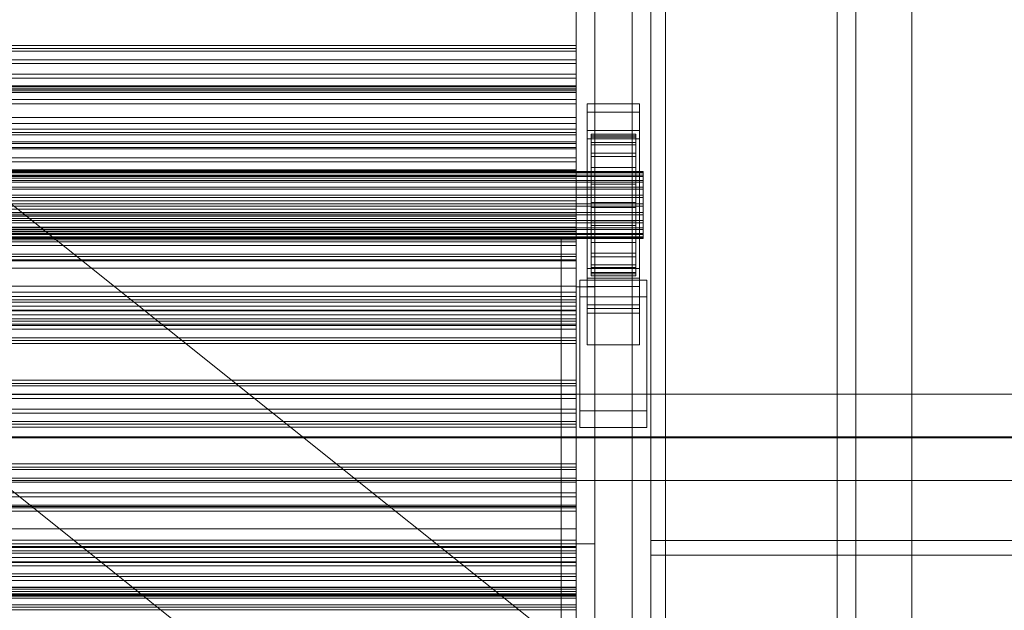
# Model space of a CAD drawing. Header units: millimetres. Extents: x -3490 to 61924, y -72580 to 6847.
# Tile 256 of 256: x 1101 to 1365, y -34894 to -34735. Entities that reach past the tile are written whole.
import ezdxf

# ---------------------------------------------------------------- set-up
doc = ezdxf.new("R2010")
doc.units = ezdxf.units.MM
for name, color, linetype, lineweight in [('COTAS_P', 1, 'Continuous', 0), ('frontal_C03', 7, 'Continuous', 0), ('frontal_secador', 7, 'Continuous', 0), ('frontal_tolva', 7, 'Continuous', 0)]:
    doc.layers.add(name, color=color, linetype=linetype, lineweight=lineweight)
doc.dimstyles.new('R19_100', dxfattribs={"dimtxt": 250, "dimasz": 150, "dimexe": 150, "dimexo": 80, "dimgap": 100, "dimtad": 1, "dimtih": 1, "dimtoh": 1, "dimdsep": 46, "dimcen": 0.09, "dimadec": 0, "dimazin": 0, "dimtfac": 1, "dimtdec": 4, "dimtofl": 0, "dimtmove": 0, "dimatfit": 3, "dimfxl": 1, "dimtolj": 1, "dimtzin": 0, "dimarcsym": 0})

# ---------------------------------------------------------------- blocks, each defined once
blk = doc.blocks.new('DIM_R29_52')
at = {"layer": 'COTAS_P'}
for p, q in [((-1750, -34600), (-1600, -34555)), ((2600, -34600), (2450, -34555)), ((-1750, -35500), (-1750, -34600)), ((-1750, -34600), (2600, -34600)), ((-1750, -34600), (-1600, -34645)), ((2600, -34600), (2450, -34645)), ((2600, -35500), (2600, -34600))]:
    blk.add_line(p, q, dxfattribs=at)
blk.add_text('4350 P', height=250, dxfattribs=at).set_placement((425, -34500))

msp = doc.modelspace()

# ---------------------------------------------------------------- linework, layer by layer
at = {"layer": 'frontal_C03'}
for p, q in [((1270, -32314.944), (1270, -34875.113)), ((1274, -34875.113), (1274, -32314.944)), ((1270, -32318.841), (1270, -34879.011)), ((1270, -35001.792), (1270, -32441.623)), ((1274, -32441.623), (1274, -35001.792)), ((1250, -34742.245), (-1250, -34742.245)), ((1250, -34743.126), (1250, -34742.245)), ((1250, -34742.245), (1250, -34743.78)), ((1250, -34743.126), (-1250, -34743.126)), ((1250, -34743.78), (-1250, -34743.78)), ((1250, -34746.087), (1250, -34743.126)), ((1250, -34743.78), (1250, -34747.145)), ((1250, -34746.087), (-1250, -34746.087)), ((-1250, -34747.145), (1250, -34747.145)), ((1250, -34749.997), (1250, -34746.087)), ((1250, -34747.145), (1250, -34751.054)), ((1250, -34749.997), (-1250, -34749.997)), ((1250, -34753.361), (1250, -34749.997)), ((1250, -34751.054), (-1250, -34751.054)), ((-1250, -34753.07), (1250, -34753.07)), ((1250, -34751.054), (1250, -34754.015)), ((1250, -34754.452), (1250, -34753.07)), ((1250, -34753.07), (1250, -34753.868)), ((1250, -34753.361), (-1250, -34753.361)), ((-1250, -34753.868), (1250, -34753.868)), ((1250, -34754.015), (-1250, -34754.015)), ((-1250, -34754.452), (1250, -34754.452)), ((1250, -34754.896), (-1250, -34754.896)), ((1250, -34754.896), (1250, -34753.361)), ((1250, -34753.868), (1250, -34756.79)), ((1250, -34754.015), (1250, -34754.896)), ((1250, -34757.92), (1250, -34754.452)), ((-1250, -34756.79), (1250, -34756.79)), ((-1250, -34757.92), (1250, -34757.92)), ((1250, -34756.79), (1250, -34761.639)), ((1250, -34763.236), (1250, -34757.92)), ((1253, -34760.168), (1253, -34757.922)), ((1253, -34757.922), (1267, -34757.922)), ((1253, -34804.696), (1253, -34757.922)), ((1267, -34757.922), (1267, -34760.168)), ((1267, -34757.922), (1267, -34804.696)), ((1267, -34760.168), (1253, -34760.168)), ((1253, -34760.168), (1253, -34806.942)), ((1267, -34806.942), (1267, -34760.168)), ((-1250, -34761.639), (1250, -34761.639)), ((-1250, -34763.236), (1250, -34763.236)), ((1250, -34761.639), (1250, -34768.083)), ((1250, -34770.038), (1250, -34763.236)), ((1250, -34764.703), (-1250, -34764.703)), ((1250, -34765.584), (-1250, -34765.584)), ((1250, -34766.237), (-1250, -34766.237)), ((1250, -34765.584), (1250, -34764.703)), ((1250, -34764.703), (1250, -34766.237)), ((1250, -34768.545), (1250, -34765.584)), ((1250, -34766.237), (1250, -34769.602)), ((1253, -34767.354), (1253, -34765.108)), ((1253, -34765.108), (1267, -34765.108)), ((1253, -34811.882), (1253, -34765.108)), ((1254, -34776.056), (1254, -34766.062)), ((1254, -34766.062), (1254, -34766.883)), ((1254, -34766.062), (1266, -34766.062)), ((1254, -34766.536), (1254, -34766.062)), ((1266, -34766.883), (1266, -34766.062)), ((1266, -34766.062), (1266, -34776.056)), ((1266, -34766.062), (1266, -34766.536)), ((1267, -34765.108), (1267, -34767.354)), ((1267, -34765.108), (1267, -34811.882)), ((-1250, -34768.083), (1250, -34768.083)), ((1250, -34768.545), (-1250, -34768.545)), ((1250, -34768.083), (1250, -34775.683)), ((1250, -34772.454), (1250, -34768.545)), ((1267, -34767.354), (1253, -34767.354)), ((1253, -34767.354), (1253, -34814.128)), ((1254, -34776.28), (1254, -34766.536)), ((1254, -34766.536), (1266, -34766.536)), ((1254, -34768.271), (1254, -34766.536)), ((1254, -34776.445), (1254, -34766.883)), ((1254, -34766.883), (1254, -34768.941)), ((1254, -34766.883), (1266, -34766.883)), ((1254, -34777.102), (1254, -34768.271)), ((1254, -34768.271), (1266, -34768.271)), ((1254, -34771.15), (1254, -34768.271)), ((1254, -34777.42), (1254, -34768.941)), ((1254, -34768.941), (1254, -34772.098)), ((1254, -34768.941), (1266, -34768.941)), ((1266, -34766.536), (1266, -34776.28)), ((1266, -34766.536), (1266, -34768.271)), ((1266, -34768.941), (1266, -34766.883)), ((1266, -34766.883), (1266, -34776.445)), ((1266, -34768.271), (1266, -34777.102)), ((1266, -34768.271), (1266, -34771.15)), ((1266, -34772.098), (1266, -34768.941)), ((1266, -34768.941), (1266, -34777.42)), ((1267, -34814.128), (1267, -34767.354)), ((-1250, -34769.602), (1250, -34769.602)), ((-1250, -34770.038), (1250, -34770.038)), ((1250, -34769.602), (1250, -34773.512)), ((1250, -34777.864), (1250, -34770.038)), ((1254, -34778.466), (1254, -34771.15)), ((1254, -34771.15), (1266, -34771.15)), ((1254, -34774.976), (1254, -34771.15)), ((1266, -34771.15), (1266, -34778.466)), ((1266, -34771.15), (1266, -34774.976)), ((1250, -34772.454), (-1250, -34772.454)), ((1250, -34773.512), (-1250, -34773.512)), ((1250, -34775.819), (1250, -34772.454)), ((1250, -34773.512), (1250, -34776.473)), ((1254, -34778.915), (1254, -34772.098)), ((1254, -34772.098), (1254, -34776.137)), ((1254, -34772.098), (1266, -34772.098)), ((1266, -34776.137), (1266, -34772.098)), ((1266, -34772.098), (1266, -34778.915)), ((-1268, -34776.056), (1268, -34776.056)), ((-1268, -34776.28), (1268, -34776.28)), ((-1268, -34776.445), (1268, -34776.445)), ((-1250, -34775.683), (1250, -34775.683)), ((1250, -34775.819), (-1250, -34775.819)), ((1250, -34776.473), (-1250, -34776.473)), ((1250, -34775.683), (1250, -34783.921)), ((1250, -34777.354), (1250, -34775.819)), ((1250, -34776.473), (1250, -34777.354)), ((1254, -34780.278), (1254, -34774.976)), ((1254, -34774.976), (1266, -34774.976)), ((1254, -34779.488), (1254, -34774.976)), ((1254, -34776.445), (1254, -34776.056)), ((1266, -34776.056), (1254, -34776.056)), ((1254, -34776.056), (1254, -34776.28)), ((1254, -34780.828), (1254, -34776.137)), ((1254, -34776.137), (1254, -34780.784)), ((1254, -34776.137), (1266, -34776.137)), ((1266, -34776.28), (1254, -34776.28)), ((1254, -34776.28), (1254, -34777.102)), ((1254, -34777.42), (1254, -34776.445)), ((1266, -34776.445), (1254, -34776.445)), ((1266, -34774.976), (1266, -34780.278)), ((1266, -34774.976), (1266, -34779.488)), ((1266, -34776.056), (1266, -34776.445)), ((1266, -34776.28), (1266, -34776.056)), ((1266, -34780.784), (1266, -34776.137)), ((1266, -34776.137), (1266, -34780.828)), ((1266, -34777.102), (1266, -34776.28)), ((1266, -34776.445), (1266, -34777.42)), ((1268, -34776.445), (1268, -34776.056)), ((1268, -34776.056), (1268, -34776.28)), ((1268, -34776.28), (1268, -34777.102)), ((1268, -34777.42), (1268, -34776.445)), ((-1268, -34777.102), (1268, -34777.102)), ((-1268, -34777.42), (1268, -34777.42)), ((-1268, -34778.466), (1268, -34778.466)), ((-1268, -34778.915), (1268, -34778.915)), ((1250, -34777.354), (-1250, -34777.354)), ((1250, -34777.864), (-1250, -34777.864)), ((1250, -34786.18), (1250, -34777.864)), ((1266, -34777.102), (1254, -34777.102)), ((1254, -34777.102), (1254, -34778.466)), ((1254, -34778.915), (1254, -34777.42)), ((1266, -34777.42), (1254, -34777.42)), ((1266, -34778.466), (1254, -34778.466)), ((1254, -34778.466), (1254, -34780.278)), ((1254, -34780.828), (1254, -34778.915)), ((1266, -34778.915), (1254, -34778.915)), ((1254, -34782.416), (1254, -34779.488)), ((1254, -34779.488), (1266, -34779.488)), ((1254, -34784.38), (1254, -34779.488)), ((1266, -34778.466), (1266, -34777.102)), ((1266, -34777.42), (1266, -34778.915)), ((1266, -34780.278), (1266, -34778.466)), ((1266, -34778.915), (1266, -34780.828)), ((1266, -34779.488), (1266, -34782.416)), ((1266, -34779.488), (1266, -34784.38)), ((1268, -34777.102), (1268, -34778.466)), ((1268, -34778.915), (1268, -34777.42)), ((1268, -34778.466), (1268, -34780.278)), ((1268, -34780.828), (1268, -34778.915)), ((-1268, -34780.278), (1268, -34780.278)), ((-1268, -34780.828), (1268, -34780.828)), ((1266, -34780.278), (1254, -34780.278)), ((1254, -34780.278), (1254, -34782.416)), ((1254, -34780.784), (1254, -34783.029)), ((1266, -34780.784), (1254, -34780.784)), ((1254, -34780.784), (1254, -34785.721)), ((1254, -34783.029), (1254, -34780.828)), ((1266, -34780.828), (1254, -34780.828)), ((1266, -34782.416), (1266, -34780.278)), ((1266, -34783.029), (1266, -34780.784)), ((1266, -34785.721), (1266, -34780.784)), ((1266, -34780.828), (1266, -34783.029)), ((1268, -34780.278), (1268, -34782.416)), ((1268, -34783.029), (1268, -34780.828)), ((-1268, -34782.416), (1268, -34782.416)), ((1268, -34783.029), (-1268, -34783.029)), ((-1268, -34784.733), (1268, -34784.733)), ((-1250, -34783.921), (1250, -34783.921)), ((1250, -34783.921), (1250, -34792.237)), ((1266, -34782.416), (1254, -34782.416)), ((1254, -34782.416), (1254, -34784.733)), ((1254, -34783.029), (1266, -34783.029)), ((1254, -34785.368), (1254, -34783.029)), ((1254, -34784.733), (1254, -34784.38)), ((1254, -34784.38), (1266, -34784.38)), ((1254, -34789.317), (1254, -34784.38)), ((1266, -34784.733), (1254, -34784.733)), ((1254, -34784.733), (1254, -34787.072)), ((1266, -34784.733), (1266, -34782.416)), ((1266, -34783.029), (1266, -34785.368)), ((1266, -34784.38), (1266, -34784.733)), ((1266, -34784.38), (1266, -34789.317)), ((1266, -34787.072), (1266, -34784.733)), ((1268, -34782.416), (1268, -34784.733)), ((1268, -34785.368), (1268, -34783.029)), ((1268, -34784.733), (1268, -34787.072)), ((-1268, -34785.368), (1268, -34785.368)), ((-1268, -34787.072), (1268, -34787.072)), ((-1250, -34786.18), (1250, -34786.18)), ((1250, -34787.16), (-1250, -34787.16)), ((1250, -34794.418), (1250, -34786.18)), ((1250, -34788.042), (1250, -34787.16)), ((1250, -34787.16), (1250, -34788.695)), ((1254, -34787.685), (1254, -34785.368)), ((1254, -34785.368), (1254, -34785.721)), ((1266, -34785.368), (1254, -34785.368)), ((1254, -34785.721), (1254, -34790.613)), ((1254, -34785.721), (1266, -34785.721)), ((1254, -34787.072), (1254, -34789.317)), ((1266, -34787.072), (1254, -34787.072)), ((1254, -34787.072), (1254, -34789.273)), ((1266, -34785.721), (1266, -34785.368)), ((1266, -34785.368), (1266, -34787.685)), ((1266, -34790.613), (1266, -34785.721)), ((1266, -34789.317), (1266, -34787.072)), ((1266, -34789.273), (1266, -34787.072)), ((1268, -34787.685), (1268, -34785.368)), ((1268, -34787.072), (1268, -34789.273)), ((-1268, -34787.685), (1268, -34787.685)), ((-1268, -34789.273), (1268, -34789.273)), ((-1268, -34789.823), (1268, -34789.823)), ((1250, -34788.042), (-1250, -34788.042)), ((1250, -34788.695), (-1250, -34788.695)), ((1250, -34791.003), (1250, -34788.042)), ((1250, -34788.695), (1250, -34792.06)), ((1254, -34789.823), (1254, -34787.685)), ((1254, -34787.685), (1254, -34790.613)), ((1266, -34787.685), (1254, -34787.685)), ((1254, -34789.273), (1254, -34793.964)), ((1266, -34789.273), (1254, -34789.273)), ((1254, -34789.273), (1254, -34791.186)), ((1254, -34789.317), (1266, -34789.317)), ((1254, -34793.964), (1254, -34789.317)), ((1254, -34791.635), (1254, -34789.823)), ((1254, -34789.823), (1254, -34795.125)), ((1266, -34789.823), (1254, -34789.823)), ((1266, -34790.613), (1266, -34787.685)), ((1266, -34787.685), (1266, -34789.823)), ((1266, -34793.964), (1266, -34789.273)), ((1266, -34791.186), (1266, -34789.273)), ((1266, -34789.317), (1266, -34793.964)), ((1266, -34795.125), (1266, -34789.823)), ((1266, -34789.823), (1266, -34791.635)), ((1268, -34789.823), (1268, -34787.685)), ((1268, -34789.273), (1268, -34791.186)), ((1268, -34791.635), (1268, -34789.823)), ((-1268, -34791.186), (1268, -34791.186)), ((-1268, -34791.635), (1268, -34791.635)), ((-1268, -34792.681), (1268, -34792.681)), ((1250, -34791.003), (-1250, -34791.003)), ((-1250, -34792.06), (1250, -34792.06)), ((-1250, -34792.237), (1250, -34792.237)), ((1250, -34794.912), (1250, -34791.003)), ((1250, -34792.06), (1250, -34795.969)), ((1250, -34792.237), (1250, -34800.063)), ((1254, -34790.613), (1254, -34795.125)), ((1254, -34790.613), (1266, -34790.613)), ((1254, -34791.186), (1254, -34798.003)), ((1266, -34791.186), (1254, -34791.186)), ((1254, -34791.186), (1254, -34792.681)), ((1254, -34792.999), (1254, -34791.635)), ((1254, -34791.635), (1254, -34798.951)), ((1266, -34791.635), (1254, -34791.635)), ((1254, -34792.681), (1254, -34801.16)), ((1266, -34792.681), (1254, -34792.681)), ((1254, -34792.681), (1254, -34793.656)), ((1266, -34795.125), (1266, -34790.613)), ((1266, -34798.003), (1266, -34791.186)), ((1266, -34792.681), (1266, -34791.186)), ((1266, -34798.951), (1266, -34791.635)), ((1266, -34791.635), (1266, -34792.999)), ((1266, -34801.16), (1266, -34792.681)), ((1266, -34793.656), (1266, -34792.681)), ((1268, -34791.186), (1268, -34792.681)), ((1268, -34792.999), (1268, -34791.635)), ((1268, -34792.681), (1268, -34793.656)), ((-1268, -34792.999), (1268, -34792.999)), ((-1268, -34793.656), (1268, -34793.656)), ((-1268, -34793.821), (1268, -34793.821)), ((-1268, -34794.045), (1268, -34794.045)), ((-1250, -34794.418), (1250, -34794.418)), ((1250, -34794.912), (-1250, -34794.912)), ((1250, -34802.018), (1250, -34794.418)), ((1250, -34798.277), (1250, -34794.912)), ((1254, -34793.821), (1254, -34792.999)), ((1254, -34792.999), (1254, -34801.83)), ((1266, -34792.999), (1254, -34792.999)), ((1254, -34793.656), (1254, -34803.218)), ((1266, -34793.656), (1254, -34793.656)), ((1254, -34793.656), (1254, -34794.045)), ((1254, -34794.045), (1254, -34793.821)), ((1254, -34793.821), (1254, -34803.565)), ((1266, -34793.821), (1254, -34793.821)), ((1254, -34793.964), (1266, -34793.964)), ((1254, -34798.003), (1254, -34793.964)), ((1254, -34794.045), (1254, -34804.039)), ((1266, -34794.045), (1254, -34794.045)), ((1254, -34795.125), (1254, -34798.951)), ((1254, -34795.125), (1266, -34795.125)), ((1266, -34801.83), (1266, -34792.999)), ((1266, -34792.999), (1266, -34793.821)), ((1266, -34803.218), (1266, -34793.656)), ((1266, -34794.045), (1266, -34793.656)), ((1266, -34803.565), (1266, -34793.821)), ((1266, -34793.821), (1266, -34794.045)), ((1266, -34793.964), (1266, -34798.003)), ((1266, -34804.039), (1266, -34794.045)), ((1266, -34798.951), (1266, -34795.125)), ((1268, -34793.821), (1268, -34792.999)), ((1268, -34793.656), (1268, -34794.045)), ((1268, -34794.045), (1268, -34793.821)), ((1250, -34795.969), (-1250, -34795.969)), ((1250, -34795.969), (1250, -34798.93)), ((1254, -34798.003), (1266, -34798.003)), ((1254, -34801.16), (1254, -34798.003)), ((1266, -34798.003), (1266, -34801.16)), ((1250, -34798.277), (-1250, -34798.277)), ((1250, -34798.93), (-1250, -34798.93)), ((1250, -34799.812), (-1250, -34799.812)), ((-1250, -34800.063), (1250, -34800.063)), ((1250, -34799.812), (1250, -34798.277)), ((1250, -34798.93), (1250, -34799.812)), ((1250, -34800.063), (1250, -34806.865)), ((1254, -34798.951), (1254, -34801.83)), ((1254, -34798.951), (1266, -34798.951)), ((1266, -34801.83), (1266, -34798.951)), ((-1250, -34802.018), (1250, -34802.018)), ((1250, -34808.462), (1250, -34802.018)), ((1253, -34812.853), (1253, -34802.073)), ((1253, -34802.073), (1267, -34802.073)), ((1253, -34811.818), (1253, -34802.073)), ((1254, -34801.16), (1266, -34801.16)), ((1254, -34803.218), (1254, -34801.16)), ((1254, -34801.83), (1254, -34803.565)), ((1254, -34801.83), (1266, -34801.83)), ((1254, -34803.218), (1266, -34803.218)), ((1254, -34804.039), (1254, -34803.218)), ((1266, -34801.16), (1266, -34803.218)), ((1266, -34803.565), (1266, -34801.83)), ((1266, -34803.218), (1266, -34804.039)), ((1267, -34802.073), (1267, -34812.853)), ((1267, -34802.073), (1267, -34811.818)), ((1251, -34809.709), (1251, -34805.217)), ((1251, -34805.217), (1269, -34805.217)), ((1251, -34840.298), (1251, -34805.217)), ((1267, -34804.696), (1253, -34804.696)), ((1253, -34804.696), (1253, -34806.942)), ((1254, -34803.565), (1254, -34804.039)), ((1254, -34803.565), (1266, -34803.565)), ((1254, -34804.039), (1266, -34804.039)), ((1266, -34804.039), (1266, -34803.565)), ((1267, -34806.942), (1267, -34804.696)), ((1269, -34805.217), (1269, -34809.709)), ((1269, -34805.217), (1269, -34840.298)), ((-1250, -34806.865), (1250, -34806.865)), ((-1250, -34808.462), (1250, -34808.462)), ((1250, -34806.865), (1250, -34812.182)), ((1250, -34813.311), (1250, -34808.462)), ((1253, -34806.942), (1267, -34806.942)), ((1250, -34809.618), (-1250, -34809.618)), ((1250, -34810.499), (-1250, -34810.499)), ((1250, -34811.153), (-1250, -34811.153)), ((1250, -34810.499), (1250, -34809.618)), ((1250, -34809.618), (1250, -34811.153)), ((1250, -34813.46), (1250, -34810.499)), ((1250, -34811.153), (1250, -34814.517)), ((1269, -34809.709), (1251, -34809.709)), ((1251, -34844.789), (1251, -34809.709)), ((1269, -34844.789), (1269, -34809.709)), ((-1250, -34812.182), (1250, -34812.182)), ((-1250, -34813.311), (1250, -34813.311)), ((1250, -34813.46), (-1250, -34813.46)), ((1250, -34812.182), (1250, -34815.649)), ((1250, -34816.233), (1250, -34813.311)), ((1250, -34817.37), (1250, -34813.46)), ((1267, -34811.818), (1253, -34811.818)), ((1253, -34811.818), (1253, -34822.597)), ((1267, -34811.882), (1253, -34811.882)), ((1253, -34811.882), (1253, -34814.128)), ((1267, -34812.853), (1253, -34812.853)), ((1253, -34812.853), (1253, -34822.597)), ((1267, -34822.597), (1267, -34811.818)), ((1267, -34814.128), (1267, -34811.882)), ((1267, -34822.597), (1267, -34812.853)), ((-1250, -34814.517), (1250, -34814.517)), ((-1250, -34815.649), (1250, -34815.649)), ((-1250, -34816.233), (1250, -34816.233)), ((1250, -34814.517), (1250, -34818.427)), ((1250, -34815.649), (1250, -34817.031)), ((1250, -34817.031), (1250, -34816.233)), ((1253, -34814.128), (1267, -34814.128)), ((-1250, -34817.031), (1250, -34817.031)), ((1250, -34817.37), (-1250, -34817.37)), ((1250, -34818.427), (-1250, -34818.427)), ((1250, -34820.734), (1250, -34817.37)), ((1250, -34818.427), (1250, -34821.388)), ((1250, -34820.734), (-1250, -34820.734)), ((1250, -34821.388), (-1250, -34821.388)), ((1250, -34822.269), (1250, -34820.734)), ((1250, -34821.388), (1250, -34822.269)), ((1250, -34822.269), (-1250, -34822.269)), ((1253, -34822.597), (1267, -34822.597)), ((1250, -34832.076), (-1250, -34832.076)), ((1250, -34832.957), (1250, -34832.076)), ((1250, -34832.076), (1250, -34833.61)), ((1250, -34832.957), (-1250, -34832.957)), ((1250, -34833.61), (-1250, -34833.61)), ((1250, -34835.918), (1250, -34832.957)), ((1250, -34833.61), (1250, -34836.975)), ((-1500, -34835.865), (1500, -34835.865)), ((1250, -34835.918), (-1250, -34835.918)), ((-1250, -34836.975), (1250, -34836.975)), ((1250, -34839.827), (1250, -34835.918)), ((1250, -34836.975), (1250, -34840.885)), ((1250, -34839.827), (-1250, -34839.827)), ((1250, -34843.192), (1250, -34839.827)), ((1250, -34840.885), (-1250, -34840.885)), ((1250, -34840.885), (1250, -34843.845)), ((1269, -34840.298), (1251, -34840.298)), ((1251, -34840.298), (1251, -34844.789)), ((1269, -34844.789), (1269, -34840.298)), ((1250, -34843.192), (-1250, -34843.192)), ((1250, -34843.845), (-1250, -34843.845)), ((1250, -34844.727), (-1250, -34844.727)), ((1250, -34844.727), (1250, -34843.192)), ((1250, -34843.845), (1250, -34844.727)), ((1251, -34844.789), (1269, -34844.789)), ((1500, -34847.273), (-1500, -34847.273)), ((1500, -34847.558), (-1500, -34847.558)), ((1250, -34854.533), (-1250, -34854.533)), ((1250, -34855.415), (-1250, -34855.415)), ((1250, -34856.068), (-1250, -34856.068)), ((1250, -34855.415), (1250, -34854.533)), ((1250, -34854.533), (1250, -34856.068)), ((1250, -34858.375), (1250, -34855.415)), ((1250, -34856.068), (1250, -34859.433)), ((1250, -34858.375), (-1250, -34858.375)), ((1250, -34862.285), (1250, -34858.375)), ((-1500, -34858.967), (1500, -34858.967)), ((-1250, -34859.433), (1250, -34859.433)), ((1250, -34859.433), (1250, -34863.342)), ((1250, -34862.285), (-1250, -34862.285)), ((1250, -34863.342), (-1250, -34863.342)), ((1250, -34865.65), (1250, -34862.285)), ((1250, -34863.342), (1250, -34866.303)), ((1250, -34865.65), (-1250, -34865.65)), ((1250, -34866.303), (-1250, -34866.303)), ((1250, -34867.184), (1250, -34865.65)), ((1250, -34866.303), (1250, -34867.184)), ((1250, -34867.184), (-1250, -34867.184)), ((1250, -34876.991), (-1250, -34876.991)), ((1250, -34877.872), (1250, -34876.991)), ((1250, -34876.991), (1250, -34878.526)), ((1270, -34875.113), (1270, -35001.792)), ((1274, -34875.113), (1270, -34875.113)), ((1500, -34875.113), (1270, -34875.113)), ((1270, -34875.113), (1270, -34879.011)), ((1274, -35001.792), (1274, -34875.113)), ((1250, -34877.872), (-1250, -34877.872)), ((1250, -34878.526), (-1250, -34878.526)), ((1250, -34880.833), (1250, -34877.872)), ((1250, -34878.526), (1250, -34881.89)), ((1270, -34879.011), (1500, -34879.011)), ((1250, -34880.833), (-1250, -34880.833)), ((-1250, -34881.89), (1250, -34881.89)), ((1250, -34884.742), (1250, -34880.833)), ((1250, -34881.89), (1250, -34885.8)), ((1250, -34884.742), (-1250, -34884.742)), ((1250, -34888.107), (1250, -34884.742)), ((1250, -34885.8), (-1250, -34885.8)), ((1250, -34885.8), (1250, -34888.761)), ((1250, -34888.107), (-1250, -34888.107)), ((1250, -34888.761), (-1250, -34888.761)), ((1250, -34889.642), (-1250, -34889.642)), ((1250, -34889.642), (1250, -34888.107)), ((1250, -34888.761), (1250, -34889.642))]:
    msp.add_line(p, q, dxfattribs=at)
at = {"layer": 'frontal_secador'}
for p, q in [((1340, -36000), (1340, -33000)), ((1265, -35980), (1265, -33075)), ((1270, -35980), (1270, -33075)), ((1320, -35980), (1320, -33075)), ((1325, -36000), (1325, -33075)), ((1325, -35980), (1325, -33075)), ((1250, -34807), (1250, -34497)), ((1255, -34497), (1255, -34807)), ((1250, -35200), (1250, -34550)), ((1255, -35200), (1255, -34550)), ((1320, -35200), (1320, -34550)), ((1325, -35200), (1325, -34550)), ((1250, -34866), (1250, -34556)), ((1250, -34872), (1250, -34562)), ((1250, -34566), (1250, -34876)), ((1255, -34876), (1255, -34566)), ((1250, -35100), (1250, -34650)), ((1246, -35299), (1246, -34794)), ((1246, -34794), (1246, -34894)), ((1250, -34794), (1246, -34794)), ((1250, -34794), (1250, -35299)), ((1250, -34894), (1250, -34794)), ((1250, -34876), (1250, -34807)), ((1250, -34807), (1255, -34807)), ((1255, -34807), (1255, -34876)), ((-1250, -34866), (1250, -34866)), ((1250, -34866), (1250, -34872)), ((-1250, -34872), (1250, -34872)), ((1250, -34872), (1250, -34876)), ((1250, -34876.659), (1250, -34872)), ((1250, -34872), (1250, -34875)), ((-1250, -34875), (1250, -34875)), ((1250, -34876), (-1250, -34876)), ((-1250, -34876.659), (1250, -34876.659)), ((1250, -34875), (1250, -34879.659)), ((1250, -34876), (1255, -34876)), ((1250, -34876.659), (1250, -34879.659)), ((1250, -34881), (1250, -34876.659)), ((1250, -34879.659), (-1250, -34879.659)), ((1250, -34879.659), (1250, -34884)), ((-1250, -34881), (1250, -34881)), ((1250, -34881), (1250, -34884)), ((1250, -34884.728), (1250, -34881)), ((1250, -34884), (-1250, -34884)), ((-1250, -34884.728), (1250, -34884.728)), ((1250, -34884), (1250, -34887.728)), ((1250, -34884.728), (1250, -34887.728)), ((1250, -34887.588), (1250, -34884.728)), ((-1250, -34887.588), (1250, -34887.588)), ((1250, -34887.611), (-1250, -34887.611)), ((1250, -34887.728), (-1250, -34887.728)), ((1250, -34887.588), (1250, -34890.588)), ((1250, -34889.387), (1250, -34887.588)), ((1250, -34889.918), (1250, -34887.611)), ((1250, -34887.728), (1250, -34890.588)), ((-1250, -34889.387), (1250, -34889.387)), ((1250, -34889.918), (-1250, -34889.918)), ((-1250, -34890), (1250, -34890)), ((1250, -34889.387), (1250, -34892.387)), ((1250, -34890), (1250, -34889.387)), ((1250, -34893.65), (1250, -34889.918)), ((1250, -34890), (1250, -34893)), ((1250, -34890.588), (-1250, -34890.588)), ((1250, -34892.387), (-1250, -34892.387)), ((1250, -34893), (-1250, -34893)), ((1250, -34890.588), (1250, -34892.387)), ((1250, -34892.387), (1250, -34893)), ((-1250, -34893.65), (1250, -34893.65)), ((1250, -34897.382), (1250, -34893.65))]:
    msp.add_line(p, q, dxfattribs=at)
at = {"layer": 'frontal_tolva'}
for p, q in [((1763.733, -35316.567), (716.733, -34479.567)), ((1726.267, -35363.433), (679.267, -34526.433))]:
    msp.add_line(p, q, dxfattribs=at)

# ---------------------------------------------------------------- dimensions: what is measured, and where the dimension line sits
at = {"layer": 'COTAS_P'}
dim = msp.add_aligned_dim(p1=(-1750, -35500), p2=(2600, -35500), distance=900, text='<> P', dimstyle='R19_100', dxfattribs=at)
dim.commit()
dim.dimension.update_dxf_attribs({"geometry": 'DIM_R29_52', "text_midpoint": (425, -34600)})

doc.saveas('drawing.dxf')
